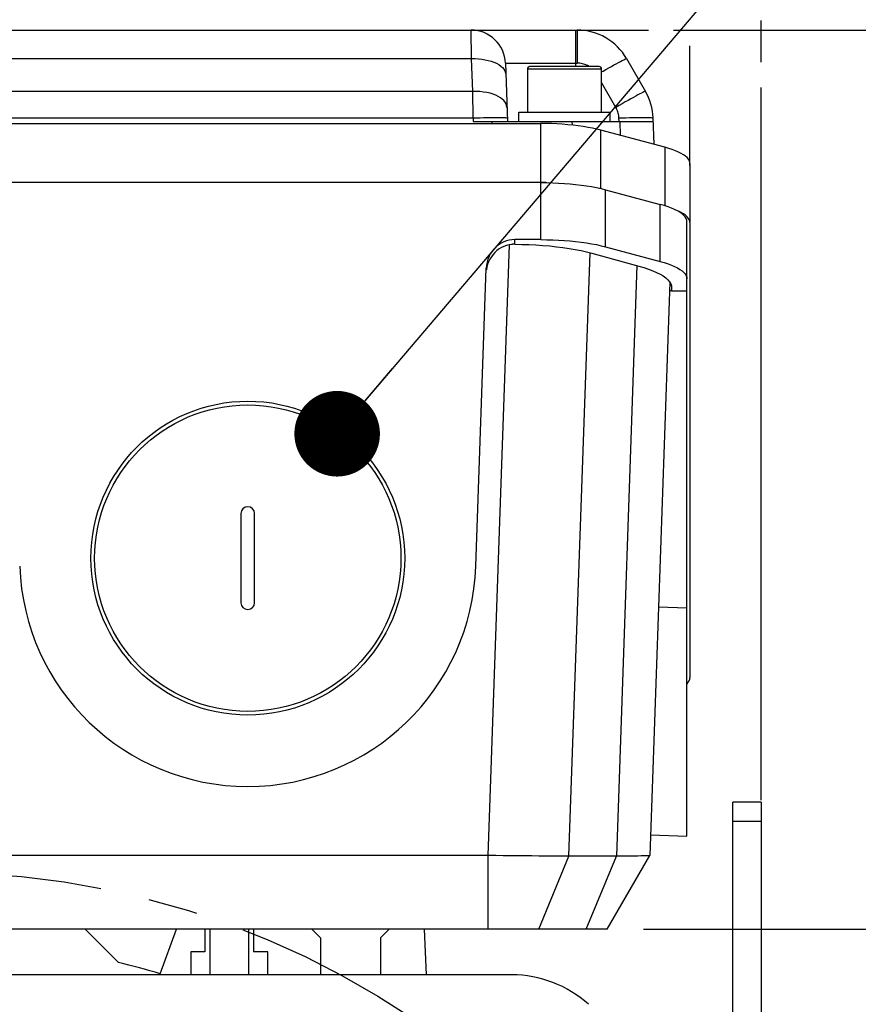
# Model space of a CAD drawing. Header units: millimetres. Extents: x 0 to 420, y 0 to 297.
# Tile 43 of 45: x 326 to 355, y 198 to 233. Entities that reach past the tile are written whole.
import ezdxf
from ezdxf.enums import TextEntityAlignment as Align

# ---------------------------------------------------------------- set-up
doc = ezdxf.new("R2010")
doc.units = ezdxf.units.MM
doc.header["$LTSCALE"] = 23.1
doc.linetypes.add('CENTER', pattern=[0.6, 0.375, -0.075, 0.075, -0.075])
doc.layers.get('0').update_dxf_attribs({"linetype": 'CONTINUOUS'})
for name, color, linetype in [('AXIS', 7, 'CONTINUOUS'), ('COMPONENTS', 7, 'CONTINUOUS'), ('DETAIL', 7, 'CONTINUOUS'), ('DIMENSION', 7, 'CONTINUOUS')]:
    doc.layers.add(name, color=color, linetype=linetype)
doc.styles.get("Standard").update_dxf_attribs({"font": 'arial.ttf'})
doc.styles.add('TEXTSTYLE_4', font='gdt')
doc.dimstyles.new('DIMSTYLE_11', dxfattribs={"dimtxt": 3, "dimasz": 3, "dimexe": 0.18, "dimexo": 0.0625, "dimgap": 0.09, "dimtad": 1, "dimdec": 3, "dimlfac": 5, "dimdsep": 46, "dimtxsty": 'STANDARD', "dimblk": '_FILLED', "dimblk1": '_FILLED', "dimblk2": '_FILLED', "dimcen": 0.09, "dimadec": 0, "dimazin": 0, "dimtp": 0.5, "dimtm": 0.5, "dimtfac": 1, "dimtdec": 3, "dimtofl": 0, "dimtmove": 0, "dimatfit": 3, "dimldrblk": '_FILLED', "dimfxl": 1, "dimtolj": 1, "dimarcsym": 0})
doc.dimstyles.new('DIMSTYLE_12', dxfattribs={"dimtxt": 3, "dimasz": 3, "dimexe": 0.18, "dimexo": 0.0625, "dimgap": 0.09, "dimtad": 1, "dimdec": 1, "dimlfac": 5, "dimdsep": 46, "dimtxsty": 'STANDARD', "dimblk": '_FILLED', "dimblk1": '_FILLED', "dimblk2": '_FILLED', "dimcen": 0.09, "dimadec": 0, "dimazin": 0, "dimtp": 0.8, "dimtm": 0.8, "dimtfac": 1, "dimtdec": 1, "dimtofl": 0, "dimtmove": 0, "dimatfit": 3, "dimldrblk": '_FILLED', "dimfxl": 1, "dimtolj": 1, "dimarcsym": 0})
doc.dimstyles.new('DIMSTYLE_13', dxfattribs={"dimtxt": 3, "dimasz": 3, "dimexe": 0.18, "dimexo": 0.0625, "dimgap": 0.09, "dimtad": 1, "dimdec": 1, "dimlfac": 5, "dimdsep": 46, "dimtxsty": 'STANDARD', "dimblk": '_FILLED', "dimblk1": '_FILLED', "dimblk2": '_FILLED', "dimcen": 0.09, "dimadec": 0, "dimazin": 0, "dimtp": 0.5, "dimtm": 0.5, "dimtfac": 1, "dimtdec": 1, "dimtofl": 0, "dimtmove": 0, "dimatfit": 3, "dimldrblk": '_FILLED', "dimfxl": 1, "dimtolj": 1, "dimarcsym": 0})
doc.dimstyles.new('DIMSTYLE_2', dxfattribs={"dimtxt": 3, "dimasz": 3, "dimexe": 0.18, "dimexo": 0.0625, "dimgap": 0.09, "dimtad": 1, "dimtih": 1, "dimtoh": 1, "dimlfac": 5, "dimdsep": 46, "dimtxsty": 'STANDARD', "dimblk": '_FILLED', "dimblk1": '_FILLED', "dimblk2": '_FILLED', "dimcen": 0.09, "dimadec": 0, "dimazin": 0, "dimtol": 1, "dimtp": 0.2, "dimtm": 0.2, "dimtfac": 1, "dimtofl": 0, "dimtmove": 0, "dimatfit": 3, "dimldrblk": '_FILLED', "dimfxl": 1, "dimtolj": 1, "dimarcsym": 0})
doc.dimstyles.get("Standard").update_dxf_attribs({"dimtxt": 3, "dimasz": 3, "dimexe": 0.18, "dimexo": 0.0625, "dimgap": 0.09, "dimtad": 1, "dimdec": 3, "dimdsep": 46, "dimtxsty": 'STANDARD', "dimblk": '_FILLED', "dimblk1": '_FILLED', "dimblk2": '_FILLED', "dimcen": 0.09, "dimadec": 0, "dimazin": 0, "dimtol": 1, "dimtp": 0.001, "dimtm": 0.001, "dimtfac": 1, "dimtdec": 3, "dimtofl": 0, "dimtmove": 0, "dimatfit": 3, "dimldrblk": '_FILLED', "dimfxl": 1, "dimtolj": 1, "dimarcsym": 0})

# ---------------------------------------------------------------- blocks, each defined once
blk = doc.blocks.new('_FILLED')
at = {"color": 0, "linetype": 'BYBLOCK'}
blk.add_solid([(0, 0), (-1, 0.2), (-1, -0.2)], dxfattribs=at)
blk = doc.blocks.new('*D1')
at = {"layer": 'DIMENSION', "color": 2, "linetype": 'CONTINUOUS'}
for p, q in [((286.305, 197.827), (259.991, 197.827)), ((288.305, 197.827), (286.305, 197.827)), ((298.372, 190.588), (288.305, 197.827))]:
    blk.add_line(p, q, dxfattribs=at)
at = {"layer": 'DIMENSION', "color": 2, "linetype": 'CONTINUOUS', "xscale": 3, "yscale": 3, "zscale": 3, "rotation": 324.2840328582}
blk.add_blockref('_FILLED', (298.372, 190.588), dxfattribs=at)
at = {"layer": 'DIMENSION', "color": 2, "linetype": 'CONTINUOUS', "style": 'TEXTSTYLE_4'}
for s, p in [('`', (277.483, 198.577)), ('n', (266.991, 198.577))]:
    blk.add_text(s, height=3, dxfattribs=at).set_placement(p, align=Align.RIGHT)
at = {"layer": 'DIMENSION', "color": 2, "linetype": 'CONTINUOUS'}
for s, p in [('300', (273.983, 198.577)), ('0.2', (283.305, 198.577))]:
    blk.add_text(s, height=3, dxfattribs=at).set_placement(p, align=Align.RIGHT)
blk = doc.blocks.new('*D2')
at = {"layer": 'DIMENSION', "color": 2, "linetype": 'CONTINUOUS'}
for p, q in [((286.305, 197.827), (259.991, 197.827)), ((288.305, 197.827), (286.305, 197.827)), ((298.372, 190.588), (288.305, 197.827))]:
    blk.add_line(p, q, dxfattribs=at)
at = {"layer": 'DIMENSION', "color": 2, "linetype": 'CONTINUOUS', "xscale": 3, "yscale": 3, "zscale": 3, "rotation": 324.2840328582}
blk.add_blockref('_FILLED', (298.372, 190.588), dxfattribs=at)
at = {"layer": 'DIMENSION', "color": 2, "linetype": 'CONTINUOUS', "style": 'TEXTSTYLE_4'}
for s, p in [('`', (277.483, 198.577)), ('n', (266.991, 198.577))]:
    blk.add_text(s, height=3, dxfattribs=at).set_placement(p, align=Align.RIGHT)
at = {"layer": 'DIMENSION', "color": 2, "linetype": 'CONTINUOUS'}
for s, p in [('300', (273.983, 198.577)), ('0.2', (283.305, 198.577))]:
    blk.add_text(s, height=3, dxfattribs=at).set_placement(p, align=Align.RIGHT)
blk = doc.blocks.new('*D19')
at = {"layer": 'DIMENSION', "color": 2, "linetype": 'CONTINUOUS'}
for p, q in [((293.73, 237.562), (293.73, 254.578)), ((351.73, 233.651), (351.73, 254.578)), ((293.73, 252.578), (322.73, 252.578)), ((351.73, 252.578), (322.73, 252.578)), ((293.73, 225.352), (293.73, 235.509)), ((351.73, 231.451), (351.73, 232.911)), ((351.73, 205.594), (351.73, 230.564)), ((293.73, 205.725), (293.73, 222.799))]:
    blk.add_line(p, q, dxfattribs=at)
at = {"layer": 'DIMENSION', "color": 2, "linetype": 'CONTINUOUS', "xscale": 3, "yscale": 3, "zscale": 3, "rotation": 180}
blk.add_blockref('_FILLED', (293.73, 252.578), dxfattribs=at)
at = {"layer": 'DIMENSION', "color": 2, "linetype": 'CONTINUOUS', "xscale": 3, "yscale": 3, "zscale": 3}
blk.add_blockref('_FILLED', (351.73, 252.578), dxfattribs=at)
at = {"layer": 'DIMENSION', "color": 2, "linetype": 'CONTINUOUS', "insert": (322.73, 256.328), "char_height": 3, "width": 6.99257, "attachment_point": 2, "line_spacing_factor": 0.9}
blk.add_mtext('290', dxfattribs=at)
blk = doc.blocks.new('*D20')
at = {"layer": 'DIMENSION', "color": 2, "linetype": 'CONTINUOUS'}
for p, q in [((343.56, 232.578), (347.781, 232.578)), ((348.654, 232.578), (376.73, 232.578)), ((374.73, 232.578), (374.73, 187.027)), ((374.73, 141.475), (374.73, 187.027)), ((354.7, 141.475), (376.73, 141.475))]:
    blk.add_line(p, q, dxfattribs=at)
at = {"layer": 'DIMENSION', "color": 2, "linetype": 'CONTINUOUS', "xscale": 3, "yscale": 3, "zscale": 3}
for p, rotation in [((374.73, 232.578), 90), ((374.73, 141.475), 270)]:
    blk.add_blockref('_FILLED', p, dxfattribs=dict(at, rotation=rotation))
at = {"layer": 'DIMENSION', "color": 2, "linetype": 'CONTINUOUS', "insert": (370.98, 187.027), "char_height": 3, "width": 10.48327, "attachment_point": 2, "rotation": 90, "line_spacing_factor": 0.9}
blk.add_mtext('455.5', dxfattribs=at)
blk = doc.blocks.new('*D21')
at = {"layer": 'DIMENSION', "color": 2, "linetype": 'CONTINUOUS'}
for p, q in [((364.73, 232.578), (366.73, 232.578)), ((364.73, 232.578), (364.73, 216.827)), ((364.73, 201.075), (364.73, 216.827)), ((347.596, 201.075), (366.73, 201.075))]:
    blk.add_line(p, q, dxfattribs=at)
at = {"layer": 'DIMENSION', "color": 2, "linetype": 'CONTINUOUS', "xscale": 3, "yscale": 3, "zscale": 3}
for p, rotation in [((364.73, 232.578), 90), ((364.73, 201.075), 270)]:
    blk.add_blockref('_FILLED', p, dxfattribs=dict(at, rotation=rotation))
at = {"layer": 'DIMENSION', "color": 2, "linetype": 'CONTINUOUS', "insert": (360.98, 216.827), "char_height": 3, "width": 10.48327, "attachment_point": 2, "rotation": 90, "line_spacing_factor": 0.9}
blk.add_mtext('157.5', dxfattribs=at)
blk = doc.blocks.new('*D24')
at = {"layer": 'DIMENSION', "color": 2, "linetype": 'CONTINUOUS'}
for p, q in [((296.325, 238.491), (296.325, 244.578)), ((349.23, 234.093), (349.23, 244.578)), ((296.325, 242.578), (322.777, 242.578)), ((349.23, 242.578), (322.777, 242.578)), ((296.325, 224.778), (296.325, 236.326)), ((349.23, 227.831), (349.23, 232.025))]:
    blk.add_line(p, q, dxfattribs=at)
at = {"layer": 'DIMENSION', "color": 2, "linetype": 'CONTINUOUS', "xscale": 3, "yscale": 3, "zscale": 3, "rotation": 180}
blk.add_blockref('_FILLED', (296.325, 242.578), dxfattribs=at)
at = {"layer": 'DIMENSION', "color": 2, "linetype": 'CONTINUOUS', "xscale": 3, "yscale": 3, "zscale": 3}
blk.add_blockref('_FILLED', (349.23, 242.578), dxfattribs=at)
at = {"layer": 'DIMENSION', "color": 2, "linetype": 'CONTINUOUS', "insert": (322.777, 246.328), "char_height": 3, "width": 10.48327, "attachment_point": 2, "line_spacing_factor": 0.9}
blk.add_mtext('264.5', dxfattribs=at)

msp = doc.modelspace()

# ---------------------------------------------------------------- linework, layer by layer
at = {"color": 7, "linetype": 'CONTINUOUS'}
for p, q in [((332.40509, 201.07489), (332.40509, 199.47489)), ((333.75509, 201.07489), (333.75509, 199.47489))]:
    msp.add_line(p, q, dxfattribs=at)
at = {"layer": 'AXIS', "color": 2, "linetype": 'CENTER'}
msp.add_circle((322.73009, 173.07489), 30, dxfattribs=at)
at = {"layer": 'COMPONENTS', "color": 7, "linetype": 'CONTINUOUS'}
for p, q in [((300.38479, 232.57828), (345.27539, 232.57828)), ((347.00744, 231.57828), (347.6709, 230.42915)), ((342.75879, 231.42016), (342.83009, 229.37828)), ((343.53009, 231.21828), (343.53009, 229.69828)), ((346.05009, 231.29828), (343.61009, 231.29828)), ((346.13009, 229.69828), (346.13009, 231.21828)), ((343.23009, 229.37828), (343.23009, 229.69828)), ((343.23009, 229.69828), (346.43009, 229.69828)), ((346.43009, 229.37828), (346.43009, 229.69828)), ((347.96999, 228.57206), (347.93763, 229.49895)), ((301.67273, 229.30621), (343.98745, 229.30621)), ((341.62872, 229.37828), (347.94184, 229.37828)), ((348.35141, 228.46986), (346.10877, 229.07077)), ((349.23009, 227.90145), (349.23009, 225.86374)), ((344.00461, 227.23566), (301.45558, 227.23566)), ((344.18016, 227.23402), (343.98745, 227.23566)), ((346.26735, 226.98452), (348.18742, 226.47004)), ((349.1174, 225.92067), (349.09662, 225.97682)), ((349.12468, 225.86374), (349.1174, 225.92067)), ((349.12468, 204.33215), (349.12468, 225.86374)), ((349.23009, 225.8309), (349.23009, 209.88398)), ((344.00461, 225.23566), (343.09159, 225.23566)), ((346.26735, 224.98452), (348.18742, 224.47004)), ((345.79511, 224.75827), (347.44072, 224.30892)), ((341.72522, 213.79569), (342.08978, 224.23528)), ((348.52169, 223.74326), (347.82022, 203.65587)), ((348.51154, 223.45265), (348.58051, 223.45024)), ((348.58458, 223.54428), (348.58051, 223.42755)), ((349.12468, 223.42755), (348.58051, 223.42755)), ((348.58465, 223.55441), (348.58458, 223.54428)), ((333.49009, 215.63489), (333.49009, 212.51489)), ((333.97009, 212.51489), (333.97009, 215.63489)), ((351.73009, 205.52489), (350.73009, 205.52489)), ((350.73009, 186.44948), (350.73009, 205.52489)), ((351.73009, 205.52489), (351.73009, 185.52489)), ((347.8454, 204.37676), (349.12406, 204.33211)), ((342.16135, 203.65587), (303.29883, 203.65587)), ((342.16135, 201.07489), (342.16135, 203.65587)), ((346.64891, 203.63436), (344.9876, 203.63436)), ((346.33009, 201.07489), (347.82022, 203.65587)), ((346.3302, 201.07489), (347.82008, 203.65512)), ((347.82022, 203.65587), (347.82009, 203.65549)), ((346.33009, 201.07489), (299.1301, 201.07489)), ((328.03009, 201.07489), (329.19886, 199.90612)), ((330.66085, 199.51091), (331.23009, 201.07489)), ((332.23009, 201.07489), (332.23009, 200.27489)), ((333.93009, 201.07489), (333.93009, 200.27489)), ((336.28009, 200.77489), (335.98009, 201.07489)), ((338.68009, 201.07489), (338.38009, 200.77489)), ((339.99995, 199.47489), (339.93009, 201.07489)), ((336.28009, 200.77489), (336.28009, 199.47489)), ((338.38009, 200.77489), (338.38009, 199.47489)), ((331.73009, 200.27489), (331.73009, 199.47489)), ((332.23009, 200.27489), (331.73009, 200.27489)), ((334.43009, 200.27489), (333.93009, 200.27489)), ((334.43009, 199.47489), (334.43009, 200.27489)), ((342.98546, 199.47489), (302.47472, 199.47489))]:
    msp.add_line(p, q, dxfattribs=at)
at = {"layer": 'COMPONENTS', "color": 9, "linetype": 'CONTINUOUS'}
for p, q in [((341.57349, 231.57828), (341.55952, 232.57828)), ((345.23009, 231.29828), (345.23009, 232.57828)), ((345.27539, 232.57828), (345.27539, 231.42016)), ((304.0867, 231.57828), (341.57349, 231.57828)), ((341.61362, 230.42915), (341.57349, 231.57828)), ((342.75879, 231.42016), (345.27539, 231.42016)), ((343.53009, 231.21828), (346.13009, 231.21828)), ((346.63166, 229.87103), (346.13009, 230.73978)), ((341.62661, 229.49895), (341.61362, 230.42915)), ((304.03147, 229.49895), (341.62872, 229.49895)), ((341.62661, 229.49895), (341.75288, 229.50312)), ((341.62872, 229.49895), (341.62872, 229.37828)), ((346.73836, 229.49895), (346.86399, 229.5031)), ((346.74257, 229.37828), (346.73836, 229.49895)), ((346.86399, 229.5031), (346.98709, 229.50671)), ((342.27951, 229.37828), (342.28203, 229.30621)), ((343.98745, 229.30621), (343.98745, 227.23566)), ((345.10935, 229.24767), (345.1048, 229.37828)), ((346.76956, 229.37828), (346.78663, 228.88914)), ((346.10877, 227.02407), (346.10877, 229.07077)), ((348.35141, 228.46986), (348.35141, 226.42229)), ((344.00461, 225.23566), (344.00461, 227.23566)), ((346.26735, 224.98452), (346.26735, 226.98452)), ((348.18742, 224.47004), (348.18742, 226.47004)), ((342.16135, 203.65587), (342.90872, 225.05768)), ((343.08596, 225.0745), (343.09159, 225.23566)), ((344.9876, 203.63436), (345.72588, 224.77591)), ((347.37154, 224.32781), (346.64891, 203.63436)), ((348.12459, 212.37189), (349.12468, 212.33696)), ((351.73009, 204.84997), (350.73009, 204.84997)), ((343.93456, 201.07489), (344.9876, 203.63436)), ((345.59587, 201.07489), (346.64891, 203.63436))]:
    msp.add_line(p, q, dxfattribs=at)
for points in [[(341.57349, 231.57828), (341.69838, 231.57829), (341.82064, 231.57188), (341.93904, 231.55931), (342.05177, 231.54104), (342.15855, 231.51739), (342.26031, 231.48816), (342.3564, 231.45334), (342.44507, 231.41331), (342.5253, 231.36832), (342.59606, 231.31866), (342.6562, 231.26483), (342.70467, 231.20744), (342.74066, 231.14712), (342.76353, 231.08446), (342.77276, 231.02016)], [(346.13009, 231.11294), (346.18238, 231.14276), (346.28499, 231.20083), (346.38267, 231.25568), (346.4752, 231.30719), (346.56338, 231.35582), (346.64665, 231.40123), (346.72348, 231.44258), (346.79301, 231.47938), (346.85433, 231.51115), (346.90644, 231.53733), (346.94844, 231.55746), (346.97963, 231.57116), (346.99945, 231.57817), (347.00744, 231.57828)], [(345.69766, 231.29828), (345.634, 231.33503), (345.54905, 231.37189), (345.4615, 231.39805), (345.37028, 231.41414), (345.27539, 231.42016)], [(341.61362, 230.42915), (303.92168, 230.42916), (303.79942, 230.42275), (303.68101, 230.41018), (303.56828, 230.39191), (303.46151, 230.36825), (303.35975, 230.33903), (303.26366, 230.30421), (303.17499, 230.26418), (303.09476, 230.21919), (303.02399, 230.16953), (302.96385, 230.1157), (302.91539, 230.05831), (302.8794, 229.99798), (302.85653, 229.93533), (302.8473, 229.87103)], [(342.81289, 229.87103), (342.80419, 229.93321), (342.78284, 229.99363), (342.74945, 230.0517), (342.70507, 230.10655), (342.65033, 230.15806), (342.58482, 230.20668), (342.50852, 230.25209), (342.42232, 230.29345), (342.32678, 230.33025), (342.2226, 230.36201), (342.1108, 230.3882), (341.9927, 230.40832), (341.86961, 230.42203), (341.74278, 230.42904), (341.61362, 230.42915)], [(347.6709, 230.42915), (347.66336, 230.42916), (347.64486, 230.42275), (347.61593, 230.41018), (347.57747, 230.39191), (347.53003, 230.36825), (347.47327, 230.33903), (347.40714, 230.30421), (347.33245, 230.26418), (347.24966, 230.21919), (347.15938, 230.16953), (347.0625, 230.1157), (346.96016, 230.05831), (346.8535, 229.99798), (346.74359, 229.93533), (346.63166, 229.87103)], [(346.73836, 229.49895), (346.73563, 229.5425), (346.73059, 229.5856), (346.72325, 229.62823), (346.71356, 229.67053), (346.70156, 229.71236), (346.68736, 229.75337), (346.671, 229.79342), (346.65243, 229.83264), (346.63166, 229.87103)], [(341.75288, 229.50312), (341.87645, 229.50674), (341.99603, 229.5098), (342.10975, 229.51225)], [(342.10975, 229.51225), (342.21735, 229.51412), (342.31977, 229.51542), (342.41634, 229.51613)], [(342.41634, 229.51613), (342.50526, 229.51622), (342.58548, 229.51567), (342.65597, 229.51446), (342.7155, 229.5126), (342.76294, 229.51009), (342.79751, 229.50696), (342.81865, 229.50324), (342.82588, 229.49895)], [(346.98709, 229.50671), (347.1064, 229.50976), (347.22008, 229.51222), (347.32779, 229.5141), (347.43034, 229.51541), (347.527, 229.51613), (347.61602, 229.51622), (347.69635, 229.51568), (347.76694, 229.51448)], [(347.76694, 229.51448), (347.82659, 229.51262), (347.87422, 229.51012), (347.90901, 229.50699), (347.93032, 229.50326), (347.93763, 229.49895)]]:
    msp.add_lwpolyline(points, dxfattribs=at)
at = {"layer": 'COMPONENTS', "color": 7, "linetype": 'CONTINUOUS'}
for points in [[(344.94667, 229.26393), (344.75563, 229.27929), (344.56376, 229.29123), (344.37249, 229.29966), (344.18039, 229.30465), (343.98745, 229.30621)], [(346.10877, 229.07077), (345.96544, 229.10677), (345.81436, 229.14001), (345.65554, 229.17048), (345.48809, 229.19835), (345.3129, 229.22345), (345.13261, 229.24534), (344.94667, 229.26393)], [(349.23009, 227.90145), (349.22376, 227.95405), (349.20467, 228.00617), (349.17279, 228.0578), (349.12793, 228.10924), (349.07029, 228.16019), (349.00056, 228.20983), (348.91815, 228.25819), (348.82365, 228.30525), (348.71948, 228.35004), (348.60646, 228.39225), (348.48377, 228.43219), (348.35141, 228.46986)], [(344.00461, 227.23566), (344.21362, 227.23381), (344.42023, 227.2284), (344.62443, 227.21942), (344.82705, 227.20683), (345.02726, 227.19068), (345.22266, 227.17111), (345.41325, 227.14808), (345.59902, 227.12163), (345.77756, 227.09202), (345.94806, 227.05935), (346.11132, 227.02351), (346.26735, 226.98452)], [(349.09662, 225.97682), (349.06232, 226.03219), (349.01419, 226.08701), (348.95255, 226.14106), (348.87842, 226.19359), (348.79161, 226.24459), (348.69231, 226.29408), (348.58208, 226.34143), (348.46145, 226.38643), (348.3299, 226.4293), (348.18742, 226.47004)], [(349.12737, 226.03878), (349.06993, 226.08975), (349.00031, 226.1394), (348.91776, 226.18774), (348.82303, 226.23475), (348.73889, 226.27086)], [(349.20412, 225.93566), (349.17215, 225.98732), (349.12737, 226.03878)], [(349.23009, 225.8309), (349.22343, 225.88352), (349.20412, 225.93566)], [(343.09159, 225.23566), (342.98979, 225.23015), (342.89073, 225.21457), (342.79442, 225.18893), (342.69993, 225.15286), (342.60819, 225.10673), (342.52198, 225.05161), (342.44137, 224.98719), (342.3663, 224.91378), (342.29933, 224.83339), (342.24066, 224.7457), (342.19009, 224.65104), (342.14952, 224.55236), (342.1196, 224.45067), (342.09969, 224.34498), (342.08978, 224.23528)], [(342.97916, 225.06897), (342.88636, 225.05409), (342.7964, 225.03068), (342.70928, 224.99871), (342.6242, 224.95785), (342.54196, 224.90844), (342.46499, 224.85154), (342.39343, 224.7869), (342.32714, 224.71477), (342.26813, 224.6369), (342.21657, 224.55306), (342.1723, 224.46348), (342.13677, 224.37058), (342.11048, 224.2752), (342.09295, 224.17651)], [(343.08596, 225.0745), (343.06799, 225.07445), (343.05007, 225.07405), (343.03223, 225.0733), (343.01446, 225.0722), (342.99677, 225.07075), (342.97917, 225.06897)], [(343.08596, 225.0745), (343.33716, 225.07047), (343.58527, 225.06229), (343.83028, 225.04995), (344.07314, 225.03342), (344.31291, 225.01273), (344.54671, 224.98801), (344.77447, 224.9592), (344.99627, 224.92635), (345.20949, 224.8898), (345.41327, 224.84966), (345.60848, 224.80582), (345.79511, 224.75827)], [(344.00461, 225.23566), (344.21362, 225.23381), (344.42023, 225.2284), (344.62443, 225.21942), (344.82705, 225.20683), (345.02726, 225.19068), (345.22266, 225.17111), (345.41325, 225.14808), (345.59902, 225.12163), (345.77756, 225.09202), (345.94806, 225.05935), (346.11132, 225.02351), (346.26735, 224.98452)], [(347.44072, 224.30892), (347.61573, 224.2579), (347.77732, 224.20413), (347.92551, 224.14762), (348.06102, 224.08812), (348.18312, 224.02587), (348.28961, 223.96163), (348.38023, 223.89533), (348.45524, 223.82703), (348.51331, 223.75769), (348.55401, 223.6876), (348.57776, 223.61647), (348.58465, 223.55441)], [(348.18742, 224.47004), (348.3299, 224.4293), (348.46145, 224.38643), (348.58208, 224.34143), (348.69231, 224.29408), (348.79161, 224.24459), (348.87842, 224.19359), (348.95255, 224.14106), (349.01419, 224.08701), (349.06232, 224.03219), (349.09662, 223.97682), (349.1174, 223.92067), (349.12468, 223.86374)], [(349.12738, 209.67611), (349.17215, 209.72756), (349.20412, 209.77922), (349.22343, 209.83136), (349.23009, 209.88398)], [(344.9876, 203.63436), (344.79673, 203.63455), (344.59457, 203.63505), (344.382, 203.63585), (344.15993, 203.63692), (343.92929, 203.63827), (343.69108, 203.63995), (343.44631, 203.64194), (343.19603, 203.64422), (342.9413, 203.64678), (342.6832, 203.6496), (342.42285, 203.65264), (342.16135, 203.65587)], [(347.82009, 203.65549), (347.81155, 203.65264), (347.7858, 203.6496), (347.7431, 203.64678), (347.68361, 203.64422), (347.60761, 203.64194), (347.51542, 203.63995), (347.40743, 203.63827), (347.28411, 203.63692), (347.14597, 203.63585), (346.99362, 203.63505), (346.82769, 203.63455), (346.64891, 203.63436)]]:
    msp.add_lwpolyline(points, dxfattribs=at)
msp.add_circle((333.73009, 214.07489), 5.5, dxfattribs=at)
at = {"layer": 'COMPONENTS', "color": 9, "linetype": 'CONTINUOUS'}
msp.add_circle((333.73009, 214.07489), 5.36807, dxfattribs=at)
at = {"layer": 'COMPONENTS', "color": 7, "linetype": 'CONTINUOUS'}
for centre, radius, start, end in [((341.55952, 231.37828), 1.2, 2, 90), ((345.27539, 230.57828), 2, 30, 90), ((343.61009, 231.21828), 0.08, 90, 180), ((346.05009, 231.21828), 0.08, 0, 90), ((345.93884, 229.42915), 2, 2, 30), ((333.73009, 215.63489), 0.24, 0, 180), ((333.73009, 214.07489), 8, 182, 358), ((333.73009, 212.51489), 0.24, 180, 360), ((322.73009, 173.07489), 27.6, 73.300852, 76.445179), ((342.98546, 195.47489), 4, 47.878298, 90)]:
    msp.add_arc(centre, radius, start, end, dxfattribs=at)

# ---------------------------------------------------------------- dimensions: what is measured, and where the dimension line sits
at = {"layer": 'DIMENSION', "color": 2, "linetype": 'CONTINUOUS'}
dim = msp.add_linear_dim(base=(351.73009, 252.57828), p1=(293.73009, 205.72459), p2=(351.73009, 205.59392), dimstyle='DIMSTYLE_11', dxfattribs=at)
dim.commit()
dim.dimension.update_dxf_attribs({"geometry": '*D19', "text_midpoint": (319.23381, 254.82828), "dimtype": 160})
for base, p1, p2, angle, dimstyle, picture, middle in [((296.32468, 242.57828), (349.23009, 227.8309), (296.32468, 224.7777), 180, 'DIMSTYLE_13', '*D24', (317.53575, 244.82828)), ((374.7301, 232.57828), (354.70009, 141.47489), (343.55952, 232.57828), 90, 'DIMSTYLE_12', '*D20', (374.82874, 182.34058)), ((364.7301, 201.07489), (366.7301, 232.57828), (347.59587, 201.07489), 270, 'DIMSTYLE_13', '*D21', (364.82874, 212.14058))]:
    dim = msp.add_linear_dim(base=base, p1=p1, p2=p2, angle=angle, dimstyle=dimstyle, dxfattribs=at)
    dim.commit()
    dim.dimension.update_dxf_attribs({"geometry": picture, "text_midpoint": middle, "dimtype": 160})
for picture in ['*D1', '*D2']:
    dim = msp.add_diameter_dim_2p(p1=(298.37247, 190.58791), p2=(347.08772, 155.56186), dimstyle='DIMSTYLE_2', dxfattribs=at)
    dim.commit()
    dim.dimension.update_dxf_attribs({"geometry": picture, "text_midpoint": (268.23689, 200.07657), "dimtype": 163})

# ---------------------------------------------------------------- leaders
at = {"layer": 'DETAIL', "color": 2, "linetype": 'CONTINUOUS'}
msp.add_leader([(336.86288, 218.43398), (357.42137, 242.57828), (362.42137, 242.57828)], dimstyle='STANDARD', override={"dimtad": 0, "dimldrblk": 'DOT'}, dxfattribs=at)

doc.saveas('drawing.dxf')
